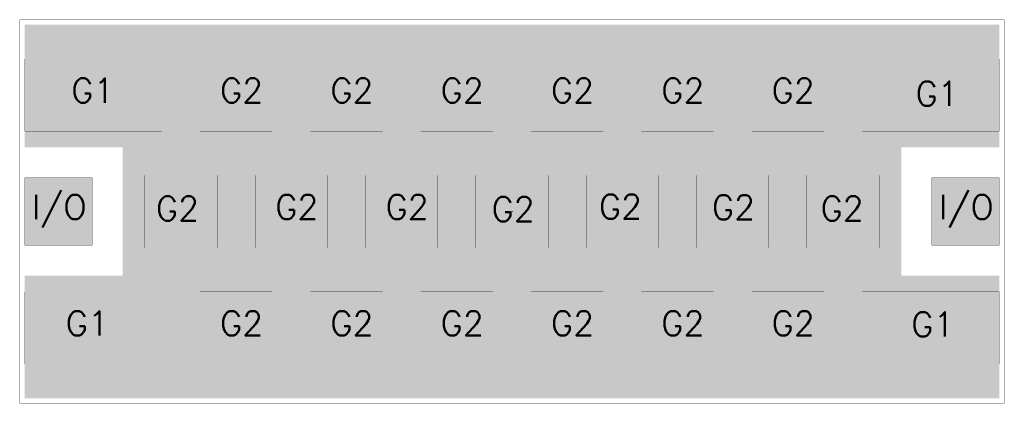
# Model space of a CAD drawing. Header units: millimetres. Extents: x -0.016 to 0.386, y -0.078 to 0.078.
import ezdxf

# ---------------------------------------------------------------- set-up
doc = ezdxf.new("R2010")
doc.units = ezdxf.units.MM
doc.layers.get('0').update_dxf_attribs({"linetype": 'CONTINUOUS', "lineweight": 0})
for name, color, linetype, lineweight in [('DEVICE_BOT', 9, 'CONTINUOUS', 0), ('DEVICE_PAD_MASTER', 10, 'CONTINUOUS', 0), ('DEVICE_PROFILE', 30, 'CONTINUOUS', 0), ('MECHANICAL', 111, 'CONTINUOUS', 0)]:
    doc.layers.add(name, color=color, linetype=linetype, lineweight=lineweight)
doc.styles.add('SIMPLE', font='Simple')

# ---------------------------------------------------------------- blocks, each defined once
blk = doc.blocks.new('CUSTOM_2')
blk.add_solid([(-0.028, -0.01475), (-0.028, 0.01475), (0.028, -0.01475), (0.028, 0.01475)])
blk = doc.blocks.new('CUSTOM_3')
blk.add_solid([(-0.01475, -0.01475), (-0.01475, 0.01475), (0.01475, -0.01475), (0.01475, 0.01475)])
blk = doc.blocks.new('CUSTOM_1')
blk.add_solid([(-0.00025, -0.00025), (-0.00025, 0.00025), (0.00025, -0.00025), (0.00025, 0.00025)])

msp = doc.modelspace()

# ---------------------------------------------------------------- linework, layer by layer
at = {"layer": 'DEVICE_BOT'}
for points in [[(-0.01375, 0.02625), (-0.01375, 0.07625), (0.38375, 0.02625), (0.38375, 0.07625)], [(0.02625, -0.02625), (0.02625, 0.02625), (0.34375, -0.02625), (0.34375, 0.02625)], [(-0.01375, -0.01375), (-0.01375, 0.01375), (0.01375, -0.01375), (0.01375, 0.01375)], [(0.35625, -0.01375), (0.35625, 0.01375), (0.38375, -0.01375), (0.38375, 0.01375)], [(-0.01375, -0.07625), (-0.01375, -0.02625), (0.38375, -0.07625), (0.38375, -0.02625)]]:
    msp.add_solid(points, dxfattribs=at)
at = {"layer": 'DEVICE_PAD_MASTER'}
for points in [[(-0.01375, -0.01375), (-0.01375, 0.01375), (0.01375, -0.01375), (0.01375, 0.01375)], [(0.35625, -0.01375), (0.35625, 0.01375), (0.38375, -0.01375), (0.38375, 0.01375)]]:
    msp.add_solid(points, dxfattribs=at)
at = {"layer": 'DEVICE_PROFILE', "lineweight": 50, "const_width": 0.0001}
msp.add_lwpolyline([(0.38575, -0.07825), (0.38575, 0.07825), (-0.01575, 0.07825), (-0.01575, -0.07825), (0.38575, -0.07825)], dxfattribs=at)
at = {"layer": 'MECHANICAL', "lineweight": 50, "const_width": 0.0001}
for points in [[(-0.01575, -0.07825), (0.38575, -0.07825), (0.38575, 0.07825), (-0.01575, 0.07825), (-0.01575, -0.07825)], [(-0.01375, 0.03275), (0.04225, 0.03275), (0.04225, 0.06225), (-0.01375, 0.06225), (-0.01375, 0.03275)], [(-0.01375, 0.03275), (0.04225, 0.03275), (0.04225, 0.06225), (-0.01375, 0.06225), (-0.01375, 0.03275)], [(0.05775, 0.03275), (0.08725, 0.03275), (0.08725, 0.06225), (0.05775, 0.06225), (0.05775, 0.03275)], [(0.05775, 0.03275), (0.08725, 0.03275), (0.08725, 0.06225), (0.05775, 0.06225), (0.05775, 0.03275)], [(0.10275, 0.03275), (0.13225, 0.03275), (0.13225, 0.06225), (0.10275, 0.06225), (0.10275, 0.03275)], [(0.10275, 0.03275), (0.13225, 0.03275), (0.13225, 0.06225), (0.10275, 0.06225), (0.10275, 0.03275)], [(0.14775, 0.03275), (0.17725, 0.03275), (0.17725, 0.06225), (0.14775, 0.06225), (0.14775, 0.03275)], [(0.14775, 0.03275), (0.17725, 0.03275), (0.17725, 0.06225), (0.14775, 0.06225), (0.14775, 0.03275)], [(0.19275, 0.03275), (0.22225, 0.03275), (0.22225, 0.06225), (0.19275, 0.06225), (0.19275, 0.03275)], [(0.19275, 0.03275), (0.22225, 0.03275), (0.22225, 0.06225), (0.19275, 0.06225), (0.19275, 0.03275)], [(0.23775, 0.03275), (0.26725, 0.03275), (0.26725, 0.06225), (0.23775, 0.06225), (0.23775, 0.03275)], [(0.23775, 0.03275), (0.26725, 0.03275), (0.26725, 0.06225), (0.23775, 0.06225), (0.23775, 0.03275)], [(0.28275, 0.03275), (0.31225, 0.03275), (0.31225, 0.06225), (0.28275, 0.06225), (0.28275, 0.03275)], [(0.28275, 0.03275), (0.31225, 0.03275), (0.31225, 0.06225), (0.28275, 0.06225), (0.28275, 0.03275)], [(0.32775, 0.03275), (0.38375, 0.03275), (0.38375, 0.06225), (0.32775, 0.06225), (0.32775, 0.03275)], [(0.32775, 0.03275), (0.38375, 0.03275), (0.38375, 0.06225), (0.32775, 0.06225), (0.32775, 0.03275)], [(-0.01375, -0.01375), (0.01375, -0.01375), (0.01375, 0.01375), (-0.01375, 0.01375), (-0.01375, -0.01375)], [(0.03525, -0.01475), (0.06475, -0.01475), (0.06475, 0.01475), (0.03525, 0.01475), (0.03525, -0.01475)], [(0.03525, -0.01475), (0.06475, -0.01475), (0.06475, 0.01475), (0.03525, 0.01475), (0.03525, -0.01475)], [(0.08025, -0.01475), (0.10975, -0.01475), (0.10975, 0.01475), (0.08025, 0.01475), (0.08025, -0.01475)], [(0.08025, -0.01475), (0.10975, -0.01475), (0.10975, 0.01475), (0.08025, 0.01475), (0.08025, -0.01475)], [(0.12525, -0.01475), (0.15475, -0.01475), (0.15475, 0.01475), (0.12525, 0.01475), (0.12525, -0.01475)], [(0.12525, -0.01475), (0.15475, -0.01475), (0.15475, 0.01475), (0.12525, 0.01475), (0.12525, -0.01475)], [(0.17025, -0.01475), (0.19975, -0.01475), (0.19975, 0.01475), (0.17025, 0.01475), (0.17025, -0.01475)], [(0.17025, -0.01475), (0.19975, -0.01475), (0.19975, 0.01475), (0.17025, 0.01475), (0.17025, -0.01475)], [(0.21525, -0.01475), (0.24475, -0.01475), (0.24475, 0.01475), (0.21525, 0.01475), (0.21525, -0.01475)], [(0.21525, -0.01475), (0.24475, -0.01475), (0.24475, 0.01475), (0.21525, 0.01475), (0.21525, -0.01475)], [(0.26025, -0.01475), (0.28975, -0.01475), (0.28975, 0.01475), (0.26025, 0.01475), (0.26025, -0.01475)], [(0.26025, -0.01475), (0.28975, -0.01475), (0.28975, 0.01475), (0.26025, 0.01475), (0.26025, -0.01475)], [(0.30525, -0.01475), (0.33475, -0.01475), (0.33475, 0.01475), (0.30525, 0.01475), (0.30525, -0.01475)], [(0.30525, -0.01475), (0.33475, -0.01475), (0.33475, 0.01475), (0.30525, 0.01475), (0.30525, -0.01475)], [(0.35625, -0.01375), (0.38375, -0.01375), (0.38375, 0.01375), (0.35625, 0.01375), (0.35625, -0.01375)], [(0.35625, -0.01375), (0.38375, -0.01375), (0.38375, 0.01375), (0.35625, 0.01375), (0.35625, -0.01375)], [(-0.01375, -0.06224), (0.04225, -0.06224), (0.04225, -0.03274), (-0.01375, -0.03274), (-0.01375, -0.06224)], [(0.05775, -0.06225), (0.08725, -0.06225), (0.08725, -0.03275), (0.05775, -0.03275), (0.05775, -0.06225)], [(0.10275, -0.06225), (0.13225, -0.06225), (0.13225, -0.03275), (0.10275, -0.03275), (0.10275, -0.06225)], [(0.10275, -0.06225), (0.13225, -0.06225), (0.13225, -0.03275), (0.10275, -0.03275), (0.10275, -0.06225)], [(0.14775, -0.06225), (0.17725, -0.06225), (0.17725, -0.03275), (0.14775, -0.03275), (0.14775, -0.06225)], [(0.14775, -0.06225), (0.17725, -0.06225), (0.17725, -0.03275), (0.14775, -0.03275), (0.14775, -0.06225)], [(0.19275, -0.06225), (0.22225, -0.06225), (0.22225, -0.03275), (0.19275, -0.03275), (0.19275, -0.06225)], [(0.19275, -0.06225), (0.22225, -0.06225), (0.22225, -0.03275), (0.19275, -0.03275), (0.19275, -0.06225)], [(0.23775, -0.06225), (0.26725, -0.06225), (0.26725, -0.03275), (0.23775, -0.03275), (0.23775, -0.06225)], [(0.23775, -0.06225), (0.26725, -0.06225), (0.26725, -0.03275), (0.23775, -0.03275), (0.23775, -0.06225)], [(0.28275, -0.06225), (0.31225, -0.06225), (0.31225, -0.03275), (0.28275, -0.03275), (0.28275, -0.06225)], [(0.28275, -0.06225), (0.31225, -0.06225), (0.31225, -0.03275), (0.28275, -0.03275), (0.28275, -0.06225)], [(0.32775, -0.06225), (0.38375, -0.06225), (0.38375, -0.03275), (0.32775, -0.03275), (0.32775, -0.06225)], [(0.32775, -0.06225), (0.38375, -0.06225), (0.38375, -0.03275), (0.32775, -0.03275), (0.32775, -0.06225)]]:
    msp.add_lwpolyline(points, dxfattribs=at)

# ---------------------------------------------------------------- block references
at = {"layer": 'DEVICE_PAD_MASTER'}
for name, p in [('CUSTOM_2', (0.01425, 0.0475)), ('CUSTOM_3', (0.0725, 0.0475)), ('CUSTOM_3', (0.1175, 0.0475)), ('CUSTOM_3', (0.1625, 0.0475)), ('CUSTOM_3', (0.2075, 0.0475)), ('CUSTOM_3', (0.2525, 0.0475)), ('CUSTOM_3', (0.2975, 0.0475)), ('CUSTOM_2', (0.35575, 0.0475)), ('CUSTOM_3', (0.05, 0)), ('CUSTOM_3', (0.095, 0)), ('CUSTOM_3', (0.14, 0)), ('CUSTOM_3', (0.185, 0)), ('CUSTOM_3', (0.23, 0)), ('CUSTOM_3', (0.275, 0)), ('CUSTOM_3', (0.32, 0)), ('CUSTOM_2', (0.01425, -0.04749)), ('CUSTOM_3', (0.0725, -0.0475)), ('CUSTOM_3', (0.1175, -0.0475)), ('CUSTOM_3', (0.1625, -0.0475)), ('CUSTOM_3', (0.2075, -0.0475)), ('CUSTOM_3', (0.2525, -0.0475)), ('CUSTOM_3', (0.2975, -0.0475)), ('CUSTOM_2', (0.35575, -0.0475))]:
    msp.add_blockref(name, p, dxfattribs=at)
at = {"layer": 'DEVICE_PROFILE'}
msp.add_blockref('CUSTOM_1', (0.185, 0), dxfattribs=at)

# ---------------------------------------------------------------- texts
at = {"layer": 'MECHANICAL', "style": 'SIMPLE'}
for s, p in [('G1', (0.00526, 0.04436)), ('G2', (0.06594, 0.04436)), ('G2', (0.11094, 0.04436)), ('G2', (0.15594, 0.04436)), ('G2', (0.20094, 0.04436)), ('G2', (0.24594, 0.04436)), ('G2', (0.29094, 0.04436)), ('G1', (0.34963, 0.04312)), ('I/O', (-0.01082, -0.00314)), ('G2', (0.03982, -0.00378)), ('G2', (0.08844, -0.00314)), ('G2', (0.13344, -0.00314)), ('G2', (0.17669, -0.00403)), ('G2', (0.22049, -0.00302)), ('G2', (0.26656, -0.00327)), ('G2', (0.31087, -0.00378)), ('I/O', (0.35918, -0.00314)), ('G1', (0.003, -0.05064)), ('G2', (0.06594, -0.05064)), ('G2', (0.11094, -0.05064)), ('G2', (0.15594, -0.05064)), ('G2', (0.20094, -0.05064)), ('G2', (0.24594, -0.05064)), ('G2', (0.29094, -0.05064)), ('G1', (0.34787, -0.05103))]:
    msp.add_text(s, height=0.01, dxfattribs=at).set_placement(p)

doc.saveas('drawing.dxf')
